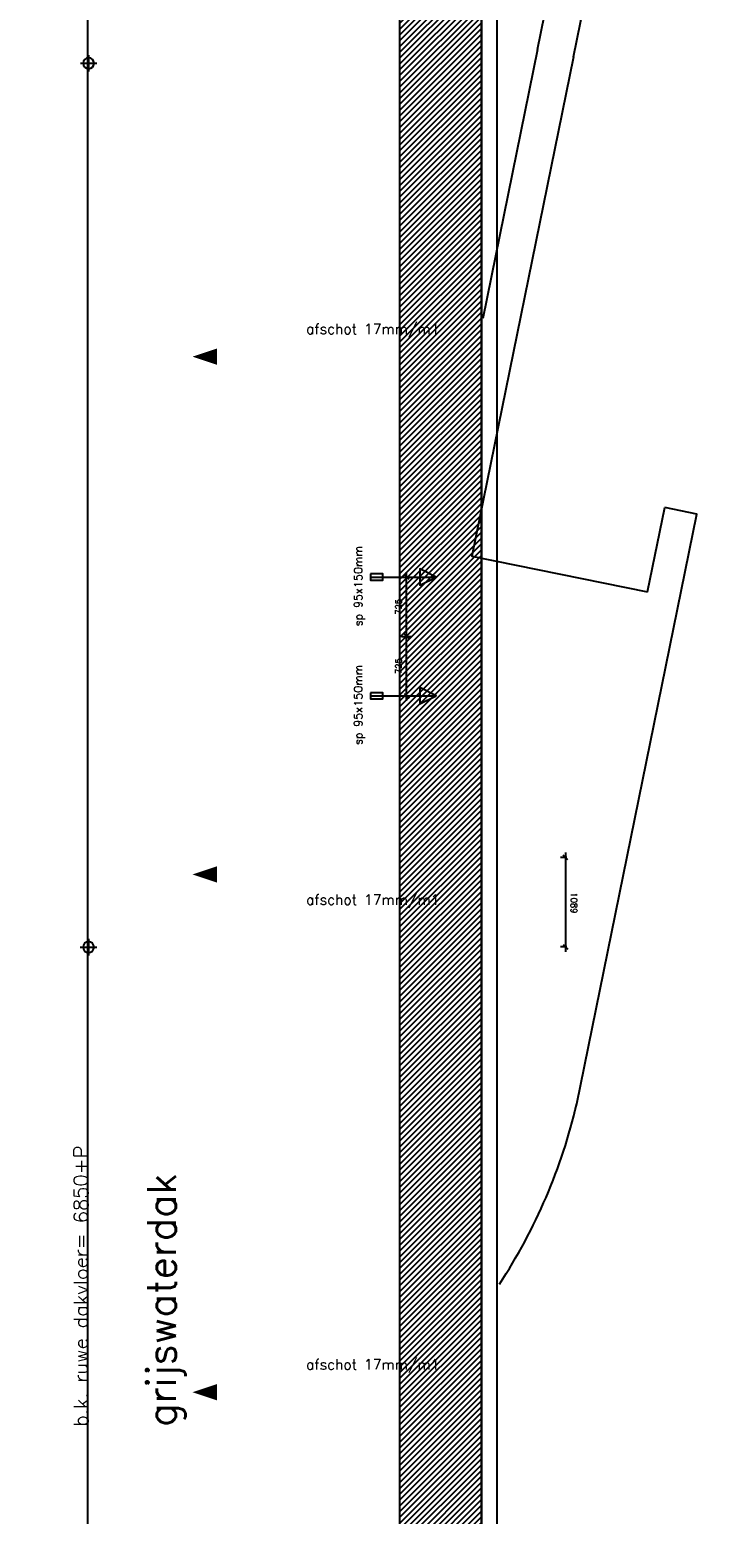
# Model space of a CAD drawing. Extents: x 7198 to 172353, y -998 to 131648.
# Tile 52 of 66: x 44764 to 53258, y 66928 to 85055. Entities that reach past the tile are written whole.
import ezdxf

# ---------------------------------------------------------------- set-up
doc = ezdxf.new("R2010")
doc.units = 0
doc.header["$LTSCALE"] = 50
doc.header["$MEASUREMENT"] = 0
doc.header["$PDSIZE"] = -1
doc.linetypes.add('HIDDEN2', pattern=[0.1875, 0.125, -0.0625])
doc.layers.get('0').update_dxf_attribs({"linetype": 'CONTINUOUS'})
doc.layers.get('DEFPOINTS').update_dxf_attribs({"linetype": 'CONTINUOUS'})
for name, color, linetype in [('_ARCHIEFKASTEN', 1, 'CONTINUOUS'), ('A--L02-A3-_LOGO', 3, 'CONTINUOUS'), ('A--L21A4_BUITENWAND', 4, 'CONTINUOUS'), ('A--L22AC1_BINNENWAND', 1, 'HIDDEN2'), ('A--L27-A2-_DAKEN', 2, 'CONTINUOUS'), ('A--L27A1_DAKEN', 1, 'CONTINUOUS'), ('A--L52--', 7, 'CONTINUOUS'), ('A--L52--_F123-', 7, 'CONTINUOUS'), ('A--M$1A-_F123-', 1, 'CONTINUOUS'), ('A--M1$A-_F123-', 1, 'CONTINUOUS'), ('A--T$1A-25_TEKST', 2, 'CONTINUOUS'), ('A--T01A-25_TEKST', 2, 'CONTINUOUS'), ('A--T01A-35_TEKST', 3, 'CONTINUOUS'), ('A--T01A-70_TEKST', 5, 'CONTINUOUS')]:
    doc.layers.add(name, color=color, linetype=linetype)
doc.styles.add('ALFA-0_25', font='ROMANS')
doc.styles.add('B-01', font='SIMPLEX.SHX', dxfattribs={"width": 0.8, "height": 4.5})
doc.styles.add('HIEMSTRA', font='romans.shx')
doc.dimstyles.new('STANDARD$0', dxfattribs={"dimscale": 50, "dimtxt": 2.5, "dimasz": 2, "dimexe": 2, "dimexo": 0, "dimgap": 2, "dimtad": 1, "dimdec": 0, "dimzin": 0, "dimdsep": 46, "dimtxsty": 'ALFA-0_25', "dimblk1": 'OBLIQUE', "dimblk2": 'OBLIQUE', "dimsah": 1, "dimcen": -3, "dimdle": 2, "dimclrd": 1, "dimclre": 1, "dimclrt": 2, "dimadec": 0, "dimazin": 0, "dimtfac": 0.666667, "dimtofl": 0, "dimtmove": 2, "dimatfit": 3, "dimldrblk": 'OBLIQUE', "dimfxl": 1, "dimtvp": 0.833333, "dimtolj": 1, "dimtzin": 0, "dimarcsym": 0})

# ---------------------------------------------------------------- blocks, each defined once
blk = doc.blocks.new('_OBLIQUE')
at = {"color": 0, "linetype": 'ByBlock'}
blk.add_line((-0.5, -0.5), (0.5, 0.5), dxfattribs=at)
blk = doc.blocks.new('*D468')
at = {"color": 1, "linetype": 'ByBlock', "transparency": 16777216}
for p, q in [((51322, 74947), (51246, 74947)), ((51306, 75007), (51306, 73797)), ((51322, 73857), (51246, 73857))]:
    blk.add_line(p, q, dxfattribs=at)
at = {"layer": 'DEFPOINTS', "color": 0, "linetype": 'ByBlock', "transparency": 16777216}
for p in [(51322, 74947), (51306, 73857), (51322, 73857)]:
    blk.add_point(p, dxfattribs=at)
at = {"color": 1, "linetype": 'ByBlock', "transparency": 16777216, "xscale": 60, "yscale": 60, "zscale": 60}
for p, rotation in [((51306, 74947), 90.00013876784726), ((51306, 73857), 270.0001387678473)]:
    blk.add_blockref('_OBLIQUE', p, dxfattribs=dict(at, rotation=rotation))
at = {"color": 2, "linetype": 'ByBlock', "transparency": 16777216, "insert": (51410, 74393), "char_height": 75, "attachment_point": 5, "rotation": 270.0001, "style": 'ALFA-0_25'}
blk.add_mtext('\\A1;1089', dxfattribs=at)
blk = doc.blocks.new('SPUWER01')
at = {"layer": 'A--L27-A2-_DAKEN'}
blk.add_line((-75, 0), (728, 0), dxfattribs=at)
for points in [[(-75, 38), (-75, -38), (75, -38), (75, 38)], [(728, 0), (728, 0), (528, 100), (528, -100)]]:
    blk.add_lwpolyline(points, close=True, dxfattribs=at)
at = {"layer": 'A--T$1A-25_TEKST', "style": 'B-01'}
blk.add_text('sp 95x150mm', height=100, rotation=90.0175, dxfattribs=at).set_placement((-174, -601))
blk = doc.blocks.new('*D503')
at = {"layer": 'A--M$1A-_F123-', "color": 1, "lineweight": -2, "transparency": 16777216}
for p, q in [((49305, 78372), (49426, 78372)), ((49366, 77587), (49366, 78432)), ((49305, 77647), (49426, 77647))]:
    blk.add_line(p, q, dxfattribs=at)
at = {"layer": 'DEFPOINTS', "color": 0, "transparency": 16777216}
for p in [(49305, 78372), (49366, 78372), (49305, 77647)]:
    blk.add_point(p, dxfattribs=at)
at = {"layer": 'A--M$1A-_F123-', "color": 1, "lineweight": -2, "transparency": 16777216, "xscale": 60, "yscale": 60, "zscale": 60}
for p, rotation in [((49366, 78372), 90), ((49366, 77647), 270)]:
    blk.add_blockref('_OBLIQUE', p, dxfattribs=dict(at, rotation=rotation))
at = {"layer": 'A--M$1A-_F123-', "color": 2, "transparency": 16777216, "insert": (49268, 78009), "char_height": 75, "attachment_point": 5, "rotation": 90, "style": 'ALFA-0_25'}
blk.add_mtext('\\A1;725', dxfattribs=at)
blk = doc.blocks.new('*D504')
at = {"layer": 'A--M$1A-_F123-', "color": 1, "lineweight": -2, "transparency": 16777216}
for p, q in [((49305, 77647), (49426, 77647)), ((49366, 76862), (49366, 77707)), ((49305, 76922), (49426, 76922))]:
    blk.add_line(p, q, dxfattribs=at)
at = {"layer": 'DEFPOINTS', "color": 0, "transparency": 16777216}
for p in [(49305, 77647), (49366, 77647), (49305, 76922)]:
    blk.add_point(p, dxfattribs=at)
at = {"layer": 'A--M$1A-_F123-', "color": 1, "lineweight": -2, "transparency": 16777216, "xscale": 60, "yscale": 60, "zscale": 60}
for p, rotation in [((49366, 77647), 90), ((49366, 76922), 270)]:
    blk.add_blockref('_OBLIQUE', p, dxfattribs=dict(at, rotation=rotation))
at = {"layer": 'A--M$1A-_F123-', "color": 2, "transparency": 16777216, "insert": (49268, 77284), "char_height": 75, "attachment_point": 5, "rotation": 90, "style": 'ALFA-0_25'}
blk.add_mtext('\\A1;725', dxfattribs=at)
blk = doc.blocks.new('S050003-')
at = {"layer": 'A--L52--_F123-', "color": 1, "linetype": 'Continuous'}
for points in [[(0, 0), (2, 0)], [(1, 1), (1, -1)]]:
    blk.add_lwpolyline(points, dxfattribs=at)
blk.add_lwpolyline([(0.33, 0, 1), (1.67, 0, 1)], format="xyb", close=True, dxfattribs=at)

msp = doc.modelspace()

# ---------------------------------------------------------------- hatches: boundary and pattern name
at = {"layer": 'A--L02-A3-_LOGO'}
h = msp.add_hatch(dxfattribs=at)
h.set_pattern_fill('ALFALINE', color=1, scale=50, style=0)
h.set_pattern_definition([(45, (0, 0), (-35.35534, 35.35534), [])])
h.paths.add_polyline_path([(41672.8, 92453.4), (41671.1, 91422.1), (49280.1, 89388.2), (49280.1, 45782.7), (50280.1, 45782.7), (50280.1, 90149.5)])

# ---------------------------------------------------------------- linework, layer by layer
at = {"layer": '_ARCHIEFKASTEN'}
for points in [[(51405.1, 84723.7), (53257.6, 93818.3)], [(50964.1, 84813.5), (52038.7, 90088.8)], [(51405.1, 84723.7), (50163.2, 78627.1), (52308.7, 78190.1)], [(50964.1, 84813.5), (50295.1, 81529.1)], [(52308.7, 78190.1), (52518.6, 79220.5)]]:
    msp.add_lwpolyline(points, dxfattribs=at)
msp.add_lwpolyline([(50499.2, 69739.6, 0.0891786), (51443.8, 71940.3), (52910.6, 79140.7), (52518.6, 79220.5)], format="xyb", dxfattribs=at)
at = {"layer": 'A--L21A4_BUITENWAND', "linetype": 'Continuous'}
msp.add_line((50468.1, 90301.5), (50468.1, 45636.2), dxfattribs=at)
at = {"layer": 'A--L21A4_BUITENWAND', "color": 2, "linetype": 'Continuous'}
msp.add_line((50280.1, 90149.5), (50280.1, 45782.7), dxfattribs=at)
at = {"layer": 'A--L27A1_DAKEN'}
msp.add_line((45468.1, 86484.2), (45468.1, 47862), dxfattribs=at)
msp.add_lwpolyline([(41672.8, 92453.4), (41671.1, 91422.1), (49280.1, 89388.2), (49280.1, 45782.7), (50280.1, 45782.7), (50280.1, 90149.5)], close=True, dxfattribs=at)
for points in [[(50136.4, 81063, 0, 0, 0), (46751.5, 81063, 0, 200, 0), (47051.5, 81063, 0, 0, 0)], [(50136.4, 74740.9, 0, 0, 0), (46751.5, 74740.9, 0, 200, 0), (47051.5, 74740.9, 0, 0, 0)], [(50136.4, 68418.8, 0, 0, 0), (46751.5, 68418.8, 0, 200, 0), (47051.5, 68418.8, 0, 0, 0)]]:
    msp.add_lwpolyline(points, format="xyseb", dxfattribs=at)

# ---------------------------------------------------------------- block references
at = {"layer": 'A--L22AC1_BINNENWAND'}
for p in [(48999.4, 78371.9), (48999.4, 76921.9)]:
    msp.add_blockref('SPUWER01', p, dxfattribs=at)
at = {"layer": 'A--L52--', "xscale": 100, "yscale": 100, "zscale": 100}
for p in [(45383.3, 84645.5), (45382.4, 73852.8)]:
    msp.add_blockref('S050003-', p, dxfattribs=at)

# ---------------------------------------------------------------- texts
at = {"layer": 'A--T01A-25_TEKST', "style": 'HIEMSTRA'}
for p in [(48138.6, 81339.5), (48138.6, 74371.1), (48138.6, 68695.2)]:
    msp.add_text('afschot 17mm/m1', height=125, dxfattribs=at).set_placement(p)
at = {"layer": 'A--T01A-35_TEKST', "style": 'HIEMSTRA'}
msp.add_text('b.k. ruwe dakvloer= 6850+P', height=175, rotation=90, dxfattribs=at).set_placement((45476.2, 67997.4))
at = {"layer": 'A--T01A-70_TEKST', "style": 'HIEMSTRA'}
msp.add_text('grijswaterdak', height=350, rotation=90, dxfattribs=at).set_placement((46549.1, 67997.4))

# ---------------------------------------------------------------- dimensions: what is measured, and where the dimension line sits
at = {"layer": 'A--M$1A-_F123-'}
for base, p1, p2, picture, middle in [((49365.9, 78371.9), (49305.1, 77646.9), (49305.1, 78371.9), '*D503', (49268.4, 78009.4)), ((49365.9, 77646.9), (49305.1, 76921.9), (49305.1, 77646.9), '*D504', (49268.4, 77284.4))]:
    dim = msp.add_linear_dim(base=base, p1=p1, p2=p2, angle=90, dimstyle='STANDARD$0', override={"dimscale": 30}, dxfattribs=at)
    dim.commit()
    dim.dimension.update_dxf_attribs({"geometry": picture, "text_midpoint": middle})
at = {"layer": 'A--M1$A-_F123-'}
dim = msp.add_linear_dim(base=(51306.4, 73857.5), p1=(51322.2, 74946.9), p2=(51322.2, 73857.5), angle=270.00014, dimstyle='STANDARD$0', override={"dimscale": 30, "dimblk1": 'OBLIQUE', "dimblk2": 'OBLIQUE'}, dxfattribs=at)
dim.commit()
dim.dimension.update_dxf_attribs({"geometry": '*D468', "text_midpoint": (51410, 74392.7), "dimtype": 161})

doc.saveas('drawing.dxf')
